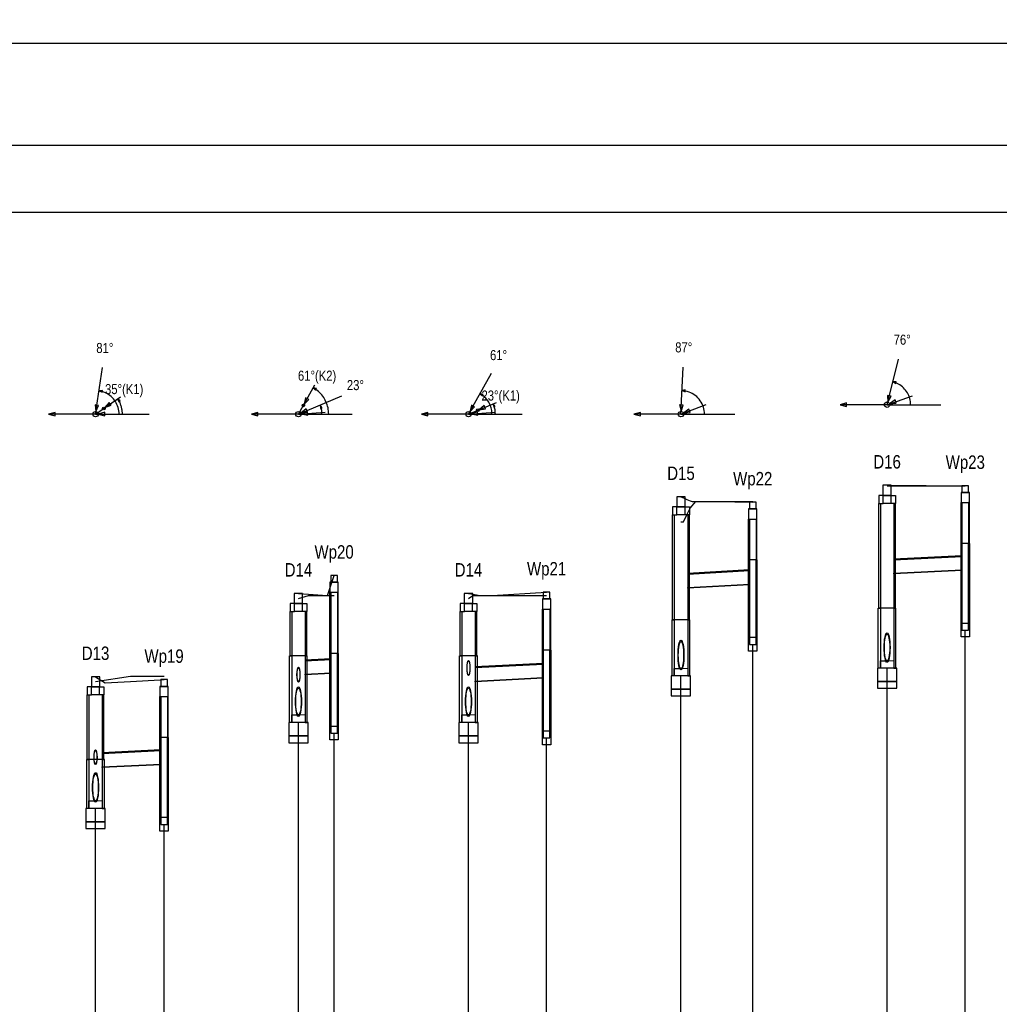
# Model space of a CAD drawing. Header units: metres. Extents: x 0 to 2625, y -705 to 306.
# Tile 31 of 34: x 2079 to 2225, y 159 to 306. Entities that reach past the tile are written whole.
import ezdxf
from ezdxf.enums import TextEntityAlignment as Align

# ---------------------------------------------------------------- set-up
doc = ezdxf.new("R2010")
doc.units = ezdxf.units.M
doc.header["$LTSCALE"] = 0.2
doc.layers.get('0').update_dxf_attribs({"color": 250, "linetype": 'CONTINUOUS'})
doc.layers.get('Defpoints').update_dxf_attribs({"linetype": 'CONTINUOUS'})
for name, color, linetype in [('Liczby', 7, 'CONTINUOUS'), ('Linie_tabeli', 7, 'CONTINUOUS'), ('Odcinki', 7, 'CONTINUOUS'), ('Opis_wl', 7, 'CONTINUOUS'), ('Osie', 7, 'CONTINUOUS'), ('Teren_istn', 3, 'CONTINUOUS'), ('Teren_proj', 2, 'CONTINUOUS'), ('warstwa_nr_0', 8, 'CONTINUOUS'), ('Wezly', 7, 'CONTINUOUS'), ('Wymiary', 7, 'CONTINUOUS')]:
    doc.layers.add(name, color=color, linetype=linetype)
doc.styles.get("Standard").update_dxf_attribs({"font": 'arial.ttf'})
doc.dimstyles.new('ISO-25', dxfattribs={"dimtxt": 2.5, "dimasz": 2.5, "dimexe": 1.25, "dimexo": 0.625, "dimtad": 1, "dimdec": 4, "dimdsep": 46, "dimtxsty": 'Standard', "dimcen": 2.5, "dimadec": 0, "dimazin": 0, "dimtfac": 1, "dimtdec": 4, "dimtmove": 0, "dimatfit": 3, "dimfxl": 1, "dimtolj": 1, "dimtzin": 0, "dimarcsym": 0})

# ---------------------------------------------------------------- blocks, each defined once
blk = doc.blocks.new('*D3')
at = {"color": 0, "lineweight": -2, "transparency": 16777216}
for p, q in [((0, 287.62), (0, 303.44)), ((2625.3, 287.62), (2625.3, 303.44)), ((2.5, 302.19), (2622.8, 302.19))]:
    blk.add_line(p, q, dxfattribs=at)
at = {"color": 0, "transparency": 16777216}
for points in [[(2.5, 302.61), (2.5, 301.77), (0, 302.19)], [(2622.8, 302.61), (2622.8, 301.77), (2625.3, 302.19)]]:
    blk.add_solid(points, dxfattribs=at)
at = {"layer": 'Defpoints', "color": 0, "transparency": 16777216}
for p in [(2625.3, 302.19), (0, 287), (2625.3, 287)]:
    blk.add_point(p, dxfattribs=at)
at = {"color": 0, "transparency": 16777216, "insert": (1312.65, 304.09), "char_height": 2.5, "attachment_point": 5}
blk.add_mtext('\\A1;2625.2962', dxfattribs=at)

msp = doc.modelspace()

# ---------------------------------------------------------------- linework, layer by layer
at = {"layer": 'Linie_tabeli'}
msp.add_lwpolyline([(30, 0), (2615.2962, 0), (2615.2962, 277), (30, 277)], close=True, dxfattribs=at)
for points in [[(2219.5518, 100), (2219.5518, 214.8578)], [(2187.9127, 100), (2187.9127, 212.7465)], [(2177.2337, 100), (2177.2337, 208.0735)], [(2207.9127, 100), (2207.9127, 209.2259)], [(2120.2992, 100), (2120.2992, 201.1195)], [(2145.6058, 100), (2145.6058, 201.1195)], [(2125.6058, 100), (2125.6058, 199.5373)], [(2157.2337, 100), (2157.2337, 198.8189)], [(2090.1004, 100), (2090.1004, 188.3278)], [(2100.2992, 100), (2100.2992, 185.9628)]]:
    msp.add_lwpolyline(points, dxfattribs=at)
at = {"layer": 'Odcinki'}
for points in [[(2208.9127, 225.3259), (2219.0518, 225.8328), (2219.0518, 225.9328), (2208.9127, 225.4259)], [(2178.2337, 223.2045), (2187.4127, 223.7185), (2187.4127, 223.8185), (2178.2337, 223.3045)], [(2208.9127, 223.3259), (2219.0518, 223.8328), (2219.0518, 223.7328), (2208.9127, 223.2259)], [(2178.2337, 221.2045), (2187.4127, 221.7185), (2187.4127, 221.6185), (2178.2337, 221.1045)], [(2121.2992, 210.294), (2125.1058, 210.509), (2125.1058, 210.609), (2121.2992, 210.394)], [(2146.6058, 209.2875), (2156.7337, 209.7939), (2156.7337, 209.8939), (2146.6058, 209.3875)], [(2121.2992, 208.294), (2125.1058, 208.509), (2125.1058, 208.409), (2121.2992, 208.194)], [(2146.6058, 207.2875), (2156.7337, 207.7939), (2156.7337, 207.6939), (2146.6058, 207.1875)], [(2091.1004, 196.5028), (2099.7992, 196.9378), (2099.7992, 197.0378), (2091.1004, 196.6028)], [(2091.1004, 194.5028), (2099.7992, 194.9378), (2099.7992, 194.8378), (2091.1004, 194.4028)]]:
    msp.add_lwpolyline(points, close=True, dxfattribs=at)
at = {"layer": 'Opis_wl'}
for centre, major_axis in [((2207.9127, 212.2759), (0, -2.2)), ((2207.9127, 212.2759), (0, -2)), ((2177.2337, 211.1485), (0, -2.2)), ((2177.2337, 211.1485), (0, -2)), ((2145.6058, 209.2375), (0, -1.1)), ((2145.6058, 209.2375), (0, -1)), ((2120.2992, 208.2375), (0, -1.1)), ((2120.2992, 208.2375), (0, -1)), ((2120.2992, 204.2375), (0, -2.2)), ((2120.2992, 204.2375), (0, -2)), ((2145.6058, 204.2375), (0, -2.2)), ((2145.6058, 204.2375), (0, -2)), ((2090.1004, 195.9528), (0, -1.1)), ((2090.1004, 195.9528), (0, -1)), ((2090.1004, 191.4528), (0, -2.2)), ((2090.1004, 191.4528), (0, -2))]:
    msp.add_ellipse(centre, major_axis=major_axis, ratio=0.2, dxfattribs=at)
at = {"layer": 'Osie'}
for p, q in [((2207.9127, 248.4116), (2215.9127, 248.4116)), ((2090.1004, 247), (2098.1004, 247)), ((2120.2992, 247), (2128.2992, 247)), ((2145.6058, 247), (2153.6058, 247)), ((2177.2337, 247), (2185.2337, 247))]:
    msp.add_line(p, q, dxfattribs=at)
at = {"layer": 'Teren_istn'}
for points in [[(2207.9127, 236.3549), (2219.5518, 236.3549)], [(2177.2337, 231), (2177.6214, 231), (2178.1264, 232), (2178.5945, 233), (2179.4499, 234), (2185.2451, 234), (2187.9127, 234)], [(2120.2992, 219.5942), (2121.7908, 220), (2125.6058, 220)], [(2145.6058, 219.5942), (2146.266, 220), (2157.2337, 220)], [(2090.1004, 207.2168), (2095.2899, 208), (2099.7393, 208), (2100.2992, 208)]]:
    msp.add_lwpolyline(points, dxfattribs=at)
at = {"layer": 'Teren_proj'}
for points in [[(2207.9127, 236.4116), (2219.5518, 236.3549)], [(2177.2337, 234.7088), (2177.6214, 234.5417), (2178.1264, 234.3239), (2178.5945, 234.1221), (2178.8777, 234), (2179.4499, 234)], [(2184.4673, 234), (2185.2451, 233.9774), (2187.9127, 233.9)], [(2120.2992, 220.3358), (2121.7908, 220.2189), (2124.5826, 220), (2124.6413, 220), (2125.6058, 223)], [(2145.6058, 220.3358), (2146.266, 220.209), (2147.3547, 220), (2149.1392, 220), (2157.2337, 220.5)], [(2090.1004, 207.9251), (2091.5339, 207), (2091.5528, 207), (2095.2899, 207.2136), (2099.7393, 207.468), (2100.2992, 207.5)]]:
    msp.add_lwpolyline(points, dxfattribs=at)
at = {"layer": 'warstwa_nr_0'}
msp.add_lwpolyline([(0, -10), (2625.2962, -10), (2625.2962, 287), (0, 287)], close=True, dxfattribs=at)
at = {"layer": 'Wezly'}
for p, q in [((2208.5127, 234.9116), (2207.3127, 234.9116)), ((2177.8337, 233.2088), (2176.6337, 233.2088)), ((2208.5127, 233.7116), (2207.3127, 233.7116)), ((2177.8337, 232.0088), (2176.6337, 232.0088)), ((2220.0518, 227.7549), (2219.0518, 227.7549)), ((2188.4127, 225.3), (2187.4127, 225.3)), ((2120.8992, 218.8358), (2119.6992, 218.8358)), ((2146.2058, 218.8358), (2145.0058, 218.8358)), ((2120.8992, 217.6358), (2119.6992, 217.6358)), ((2146.2058, 217.6358), (2145.0058, 217.6358)), ((2209.0327, 218.1116), (2206.7927, 218.1116)), ((2178.3537, 216.4088), (2176.1137, 216.4088)), ((2121.4192, 211.0358), (2119.1792, 211.0358)), ((2126.1058, 211.4), (2125.1058, 211.4)), ((2146.7258, 211.0358), (2144.4858, 211.0358)), ((2157.7337, 211.9), (2156.7337, 211.9)), ((2090.7004, 206.4251), (2089.5004, 206.4251)), ((2090.7004, 205.2251), (2089.5004, 205.2251)), ((2100.7992, 198.9), (2099.7992, 198.9)), ((2091.2204, 195.6251), (2088.9804, 195.6251))]:
    msp.add_line(p, q, dxfattribs=at)
for points in [[(2207.2887, 234.9116), (2208.5367, 234.9116), (2208.5367, 236.4116), (2207.2887, 236.4116)], [(2219.0518, 235.3549), (2220.0518, 235.3549), (2220.0518, 236.3549), (2219.0518, 236.3549)], [(2176.6097, 233.2088), (2177.8577, 233.2088), (2177.8577, 234.7088), (2176.6097, 234.7088)], [(2207.3127, 234.9116), (2206.6627, 234.9116), (2206.6627, 233.7116), (2207.3127, 233.7116)], [(2208.5127, 234.9116), (2209.1627, 234.9116), (2209.1627, 233.7116), (2208.5127, 233.7116)], [(2218.9268, 233.8549), (2220.1768, 233.8549), (2220.1768, 235.3549), (2218.9268, 235.3549)], [(2176.6337, 233.2088), (2175.9837, 233.2088), (2175.9837, 232.0088), (2176.6337, 232.0088)], [(2177.8337, 233.2088), (2178.4837, 233.2088), (2178.4837, 232.0088), (2177.8337, 232.0088)], [(2187.4127, 232.9), (2188.4127, 232.9), (2188.4127, 233.9), (2187.4127, 233.9)], [(2206.9127, 218.1116), (2206.6627, 218.1116), (2206.6627, 233.7116), (2206.9127, 233.7116)], [(2208.9127, 218.1116), (2209.1627, 218.1116), (2209.1627, 233.7116), (2208.9127, 233.7116)], [(2219.0518, 227.7549), (2218.9268, 227.7549), (2218.9268, 233.8549), (2219.0518, 233.8549)], [(2220.0518, 227.7549), (2220.1768, 227.7549), (2220.1768, 233.8549), (2220.0518, 233.8549)], [(2176.2337, 216.4088), (2175.9837, 216.4088), (2175.9837, 232.0088), (2176.2337, 232.0088)], [(2178.2337, 216.4088), (2178.4837, 216.4088), (2178.4837, 232.0088), (2178.2337, 232.0088)], [(2187.2877, 231.4), (2188.5377, 231.4), (2188.5377, 232.9), (2187.2877, 232.9)], [(2187.4127, 225.3), (2187.2877, 225.3), (2187.2877, 231.4), (2187.4127, 231.4)], [(2188.4127, 225.3), (2188.5377, 225.3), (2188.5377, 231.4), (2188.4127, 231.4)], [(2219.5518, 214.8578), (2220.0518, 214.8578), (2220.0518, 227.7549), (2220.0935, 227.7549), (2220.1768, 227.7549), (2220.1768, 213.8578), (2219.5518, 213.8578), (2219.5518, 213.8578), (2218.9268, 213.8578), (2218.9268, 227.7549), (2219.0101, 227.7549), (2219.0518, 227.7549), (2219.0518, 214.8578)], [(2187.9127, 212.7465), (2188.4127, 212.7465), (2188.4127, 225.3), (2188.4544, 225.3), (2188.5377, 225.3), (2188.5377, 211.7465), (2187.9127, 211.7465), (2187.9127, 211.7465), (2187.2877, 211.7465), (2187.2877, 225.3), (2187.3711, 225.3), (2187.4127, 225.3), (2187.4127, 212.7465)], [(2125.1058, 222), (2126.1058, 222), (2126.1058, 223), (2125.1058, 223)], [(2124.9808, 220.5), (2126.2308, 220.5), (2126.2308, 222), (2124.9808, 222)], [(2119.6752, 218.8358), (2120.9232, 218.8358), (2120.9232, 220.3358), (2119.6752, 220.3358)], [(2125.1058, 211.4), (2124.9808, 211.4), (2124.9808, 220.5), (2125.1058, 220.5)], [(2126.1058, 211.4), (2126.2308, 211.4), (2126.2308, 220.5), (2126.1058, 220.5)], [(2144.9818, 218.8358), (2146.2298, 218.8358), (2146.2298, 220.3358), (2144.9818, 220.3358)], [(2156.7337, 219.5), (2157.7337, 219.5), (2157.7337, 220.5), (2156.7337, 220.5)], [(2119.6992, 218.8358), (2119.0492, 218.8358), (2119.0492, 217.6358), (2119.6992, 217.6358)], [(2120.8992, 218.8358), (2121.5492, 218.8358), (2121.5492, 217.6358), (2120.8992, 217.6358)], [(2145.0058, 218.8358), (2144.3558, 218.8358), (2144.3558, 217.6358), (2145.0058, 217.6358)], [(2146.2058, 218.8358), (2146.8558, 218.8358), (2146.8558, 217.6358), (2146.2058, 217.6358)], [(2156.6087, 218), (2157.8587, 218), (2157.8587, 219.5), (2156.6087, 219.5)], [(2119.2992, 211.0358), (2119.0492, 211.0358), (2119.0492, 217.6358), (2119.2992, 217.6358)], [(2121.2992, 211.0358), (2121.5492, 211.0358), (2121.5492, 217.6358), (2121.2992, 217.6358)], [(2144.6058, 211.0358), (2144.3558, 211.0358), (2144.3558, 217.6358), (2144.6058, 217.6358)], [(2146.6058, 211.0358), (2146.8558, 211.0358), (2146.8558, 217.6358), (2146.6058, 217.6358)], [(2156.7337, 211.9), (2156.6087, 211.9), (2156.6087, 218), (2156.7337, 218)], [(2157.7337, 211.9), (2157.8587, 211.9), (2157.8587, 218), (2157.7337, 218)], [(2206.9127, 209.2259), (2206.5927, 209.2259), (2206.5927, 218.1116), (2206.9127, 218.1116)], [(2208.9127, 209.2259), (2209.2327, 209.2259), (2209.2327, 218.1116), (2208.9127, 218.1116)], [(2176.2337, 208.0735), (2175.9137, 208.0735), (2175.9137, 216.4088), (2176.2337, 216.4088)], [(2178.2337, 208.0735), (2178.5537, 208.0735), (2178.5537, 216.4088), (2178.2337, 216.4088)], [(2219.0518, 214.8578), (2220.0518, 214.8578), (2220.0518, 215.8578), (2219.0518, 215.8578)], [(2187.4127, 212.7465), (2188.4127, 212.7465), (2188.4127, 213.7465), (2187.4127, 213.7465)], [(2119.2992, 201.1195), (2118.9792, 201.1195), (2118.9792, 211.0358), (2119.2992, 211.0358)], [(2121.2992, 201.1195), (2121.6192, 201.1195), (2121.6192, 211.0358), (2121.2992, 211.0358)], [(2125.6058, 199.5373), (2126.1058, 199.5373), (2126.1058, 211.4), (2126.1475, 211.4), (2126.2308, 211.4), (2126.2308, 198.5373), (2125.6058, 198.5373), (2125.6058, 198.5373), (2124.9808, 198.5373), (2124.9808, 211.4), (2125.0642, 211.4), (2125.1058, 211.4), (2125.1058, 199.5373)], [(2144.6058, 201.1195), (2144.2858, 201.1195), (2144.2858, 211.0358), (2144.6058, 211.0358)], [(2146.6058, 201.1195), (2146.9258, 201.1195), (2146.9258, 211.0358), (2146.6058, 211.0358)], [(2157.2337, 198.8189), (2157.7337, 198.8189), (2157.7337, 211.9), (2157.7753, 211.9), (2157.8587, 211.9), (2157.8587, 197.8189), (2157.2337, 197.8189), (2157.2337, 197.8189), (2156.6087, 197.8189), (2156.6087, 211.9), (2156.692, 211.9), (2156.7337, 211.9), (2156.7337, 198.8189)], [(2207.9127, 209.2259), (2206.9127, 209.2259), (2206.9127, 210.2759), (2207.9127, 210.2759), (2208.9127, 210.3259), (2208.9127, 209.2259)], [(2175.7937, 206.0735), (2178.6737, 206.0735), (2178.6737, 208.0735), (2175.7937, 208.0735)], [(2177.2337, 208.0735), (2176.2337, 208.0735), (2176.2337, 209.1485), (2177.2337, 209.1485), (2178.2337, 209.2045), (2178.2337, 208.0735)], [(2206.4727, 207.2259), (2209.3527, 207.2259), (2209.3527, 209.2259), (2206.4727, 209.2259)], [(2089.4764, 206.4251), (2090.7244, 206.4251), (2090.7244, 207.9251), (2089.4764, 207.9251)], [(2099.7992, 206.5), (2100.7992, 206.5), (2100.7992, 207.5), (2099.7992, 207.5)], [(2206.4727, 206.2259), (2209.3527, 206.2259), (2209.3527, 207.2259), (2206.4727, 207.2259)], [(2089.5004, 206.4251), (2088.8504, 206.4251), (2088.8504, 205.2251), (2089.5004, 205.2251)], [(2089.1004, 195.6251), (2088.8504, 195.6251), (2088.8504, 205.2251), (2089.1004, 205.2251)], [(2090.7004, 206.4251), (2091.3504, 206.4251), (2091.3504, 205.2251), (2090.7004, 205.2251)], [(2091.1004, 195.6251), (2091.3504, 195.6251), (2091.3504, 205.2251), (2091.1004, 205.2251)], [(2099.6742, 205), (2100.9242, 205), (2100.9242, 206.5), (2099.6742, 206.5)], [(2175.7937, 205.0735), (2178.6737, 205.0735), (2178.6737, 206.0735), (2175.7937, 206.0735)], [(2099.7992, 198.9), (2099.6742, 198.9), (2099.6742, 205), (2099.7992, 205)], [(2100.7992, 198.9), (2100.9242, 198.9), (2100.9242, 205), (2100.7992, 205)], [(2120.2992, 201.1195), (2119.2992, 201.1195), (2119.2992, 202.2375), (2120.2992, 202.2375), (2121.2992, 202.294), (2121.2992, 201.1195)], [(2145.6058, 201.1195), (2144.6058, 201.1195), (2144.6058, 202.2375), (2145.6058, 202.2375), (2146.6058, 202.2875), (2146.6058, 201.1195)], [(2118.8592, 199.1195), (2121.7392, 199.1195), (2121.7392, 201.1195), (2118.8592, 201.1195)], [(2144.1658, 199.1195), (2147.0458, 199.1195), (2147.0458, 201.1195), (2144.1658, 201.1195)], [(2125.1058, 199.5373), (2126.1058, 199.5373), (2126.1058, 200.5373), (2125.1058, 200.5373)], [(2156.7337, 198.8189), (2157.7337, 198.8189), (2157.7337, 199.8189), (2156.7337, 199.8189)], [(2100.2992, 185.9628), (2100.7992, 185.9628), (2100.7992, 198.9), (2100.8409, 198.9), (2100.9242, 198.9), (2100.9242, 184.9628), (2100.2992, 184.9628), (2100.2992, 184.9628), (2099.6742, 184.9628), (2099.6742, 198.9), (2099.7575, 198.9), (2099.7992, 198.9), (2099.7992, 185.9628)], [(2118.8592, 198.1195), (2121.7392, 198.1195), (2121.7392, 199.1195), (2118.8592, 199.1195)], [(2144.1658, 198.1195), (2147.0458, 198.1195), (2147.0458, 199.1195), (2144.1658, 199.1195)], [(2089.1004, 188.3278), (2088.7804, 188.3278), (2088.7804, 195.6251), (2089.1004, 195.6251)], [(2091.1004, 188.3278), (2091.4204, 188.3278), (2091.4204, 195.6251), (2091.1004, 195.6251)], [(2090.1004, 188.3278), (2089.1004, 188.3278), (2089.1004, 189.4528), (2090.1004, 189.4528), (2091.1004, 189.5028), (2091.1004, 188.3278)], [(2088.6604, 186.3278), (2091.5404, 186.3278), (2091.5404, 188.3278), (2088.6604, 188.3278)], [(2088.6604, 185.3278), (2091.5404, 185.3278), (2091.5404, 186.3278), (2088.6604, 186.3278)], [(2099.7992, 185.9628), (2100.7992, 185.9628), (2100.7992, 186.9628), (2099.7992, 186.9628)]]:
    msp.add_lwpolyline(points, close=True, dxfattribs=at)
at = {"layer": 'Wymiary'}
for p, q in [((2207.9127, 248.4116), (2209.6177, 255.2008)), ((2090.1004, 247), (2091.1464, 253.9214)), ((2177.2337, 247), (2177.547, 253.993)), ((2145.6058, 247), (2149.0135, 253.1145)), ((2120.2992, 247), (2122.7333, 251.3675)), ((2090.1004, 247), (2093.7882, 249.5787)), ((2120.2992, 247), (2126.7485, 249.7214)), ((2207.9127, 248.4116), (2211.6856, 249.7403)), ((2145.6058, 247), (2149.7518, 248.7495)), ((2177.2337, 247), (2180.9687, 248.4317)), ((2207.9127, 248.4116), (2200.9127, 248.4116)), ((2090.1004, 247), (2083.1004, 247)), ((2090.1004, 247), (2094.0999, 247.0615)), ((2120.2992, 247), (2113.2992, 247)), ((2120.2992, 247), (2124.2897, 247.2758)), ((2145.6058, 247), (2138.6058, 247)), ((2145.6058, 247), (2149.5963, 247.2758)), ((2177.2337, 247), (2170.2337, 247))]:
    msp.add_line(p, q, dxfattribs=at)
for points in [[(2124.7992, 247), (2124.7929, 247.2389), (2124.7738, 247.4772), (2124.7422, 247.7141), (2124.698, 247.9489), (2124.6414, 248.1812), (2124.5726, 248.41), (2124.4917, 248.6349), (2124.399, 248.8552), (2124.2947, 249.0703), (2124.1791, 249.2795), (2124.0526, 249.4823), (2123.9156, 249.678), (2123.7683, 249.8663), (2123.6112, 250.0464), (2123.4448, 250.218), (2123.2695, 250.3804), (2123.0858, 250.5334), (2122.8943, 250.6763), (2122.6955, 250.8089), (2122.4899, 250.9308)], [(2211.4127, 248.4116), (2211.405, 248.6433), (2211.382, 248.8739), (2211.3438, 249.1026), (2211.2906, 249.3282), (2211.2225, 249.5497), (2211.1399, 249.7663), (2211.0432, 249.9769), (2210.9327, 250.1807), (2210.809, 250.3767), (2210.6726, 250.5641), (2210.524, 250.7421), (2210.3641, 250.9098), (2210.1933, 251.0666), (2210.0126, 251.2117), (2209.8227, 251.3446), (2209.6244, 251.4645), (2209.4185, 251.5711), (2209.2061, 251.6639), (2208.988, 251.7424), (2208.7652, 251.8062)], [(2093.6004, 247), (2093.5916, 247.2484), (2093.5651, 247.4956), (2093.5212, 247.7403), (2093.46, 247.9812), (2093.3819, 248.2172), (2093.2872, 248.4471), (2093.1765, 248.6696), (2093.0502, 248.8838), (2092.9091, 249.0884), (2092.7537, 249.2825), (2092.585, 249.4651), (2092.4038, 249.6352), (2092.2109, 249.7921), (2092.0074, 249.9348), (2091.7943, 250.0628), (2091.5726, 250.1753), (2091.3435, 250.2718), (2091.1082, 250.3518), (2090.8677, 250.4149), (2090.6234, 250.4607)], [(2094.1004, 247), (2094.0985, 247.122), (2094.093, 247.2439), (2094.0837, 247.3656), (2094.0706, 247.487), (2094.0539, 247.6079), (2094.0336, 247.7282), (2094.0095, 247.8478), (2093.9818, 247.9667), (2093.9505, 248.0847), (2093.9157, 248.2016), (2093.8772, 248.3174), (2093.8353, 248.432), (2093.7898, 248.5453), (2093.741, 248.6571), (2093.6887, 248.7674), (2093.6331, 248.8761), (2093.5743, 248.983), (2093.5122, 249.088), (2093.4469, 249.1911), (2093.3785, 249.2922)], [(2149.1058, 247), (2149.1009, 247.1858), (2149.0861, 247.3711), (2149.0615, 247.5554), (2149.0271, 247.7381), (2148.9831, 247.9187), (2148.9295, 248.0967), (2148.8666, 248.2716), (2148.7945, 248.4429), (2148.7134, 248.6102), (2148.6235, 248.7729), (2148.5251, 248.9306), (2148.4185, 249.0829), (2148.304, 249.2293), (2148.1818, 249.3694), (2148.0524, 249.5029), (2147.916, 249.6292), (2147.7732, 249.7482), (2147.6242, 249.8594), (2147.4696, 249.9625), (2147.3096, 250.0573)], [(2180.7337, 247), (2180.7235, 247.2668), (2180.693, 247.532), (2180.6424, 247.7942), (2180.5719, 248.0517), (2180.4821, 248.3031), (2180.3733, 248.5469), (2180.2462, 248.7818), (2180.1017, 249.0062), (2179.9404, 249.219), (2179.7634, 249.4188), (2179.5716, 249.6046), (2179.3663, 249.7753), (2179.1485, 249.9298), (2178.9196, 250.0672), (2178.6809, 250.1868), (2178.4338, 250.2878), (2178.1797, 250.3697), (2177.92, 250.432), (2177.6564, 250.4744), (2177.3904, 250.4965)], [(2123.7992, 247), (2123.7964, 247.1397), (2123.788, 247.2792), (2123.7741, 247.4183), (2123.7547, 247.5566), (2123.7297, 247.6941), (2123.6992, 247.8305), (2123.6634, 247.9656), (2123.6221, 248.0991), (2123.5756, 248.2309), (2123.5239, 248.3607)], [(2149.6058, 247), (2149.6026, 247.1597), (2149.5931, 247.3191), (2149.5771, 247.478), (2149.5549, 247.6362), (2149.5263, 247.7933), (2149.4916, 247.9492), (2149.4506, 248.1035), (2149.4034, 248.2561), (2149.3503, 248.4067), (2149.2911, 248.5551)]]:
    msp.add_lwpolyline(points, dxfattribs=at)
for points in [[(2122.4899, 250.9308), (2122.8487, 250.5826), (2122.9747, 250.8087)], [(2177.3904, 250.4965), (2177.8671, 250.3456), (2177.8786, 250.6042)], [(2208.7652, 251.8062), (2209.2021, 251.5631), (2209.2651, 251.8141)], [(2090.6234, 250.4607), (2091.0816, 250.2606), (2091.1203, 250.5165)], [(2093.3785, 249.2922), (2093.5492, 248.8223), (2093.7613, 248.9706)], [(2121.1268, 248.485), (2121.8231, 249.2027), (2121.3709, 249.4547)], [(2147.3096, 250.0573), (2147.6685, 249.7091), (2147.7945, 249.9352)], [(2208.0101, 248.7996), (2208.4964, 249.6734), (2207.9944, 249.7995)], [(2208.29, 248.5445), (2209.287, 248.6212), (2209.1151, 249.1095)], [(2090.1602, 247.3955), (2090.5604, 248.3119), (2090.0486, 248.3893)], [(2091.4936, 247.9742), (2092.4335, 248.3156), (2092.1369, 248.7398)], [(2120.6677, 247.1555), (2121.6583, 247.2926), (2121.4571, 247.7695)], [(2123.5239, 248.3607), (2123.5924, 247.8654), (2123.8309, 247.9661)], [(2145.8005, 247.3494), (2146.4968, 248.0671), (2146.0447, 248.3191)], [(2147.1721, 247.6609), (2148.1626, 247.798), (2147.9614, 248.2749)], [(2149.2911, 248.5551), (2149.3597, 248.0598), (2149.5981, 248.1604)], [(2177.2516, 247.3996), (2177.5534, 248.353), (2177.0363, 248.3761)], [(2177.6072, 247.1432), (2178.6018, 247.2472), (2178.4165, 247.7306)], [(2200.9127, 248.4116), (2201.8786, 248.1528), (2201.8786, 248.6705)], [(2083.1004, 247), (2084.0663, 246.7412), (2084.0663, 247.2588)], [(2090.5004, 247.0062), (2091.4701, 246.7622), (2091.4622, 247.2798)], [(2113.2992, 247), (2114.2651, 246.7412), (2114.2651, 247.2588)], [(2120.6982, 247.0276), (2121.6797, 246.836), (2121.644, 247.3524)], [(2138.6058, 247), (2139.5717, 246.7412), (2139.5717, 247.2588)], [(2146.0048, 247.0276), (2146.9863, 246.836), (2146.9506, 247.3524)], [(2170.2337, 247), (2171.1996, 246.7412), (2171.1996, 247.2588)]]:
    msp.add_lwpolyline(points, close=True, dxfattribs=at)
for centre, radius in [((2091.3297, 247.8596), 0.2), ((2121.0294, 248.3103), 0.2), ((2146.9878, 247.5832), 0.2), ((2207.9127, 248.4116), 0.4), ((2090.1004, 247), 0.4), ((2120.2992, 247), 0.4), ((2145.6058, 247), 0.4), ((2177.2337, 247), 0.4)]:
    msp.add_circle(centre, radius, dxfattribs=at)

# ---------------------------------------------------------------- texts
at = {"layer": 'Liczby', "width": 0.8}
for s, height, p in [('76%%D', 1.5, (2210.1535, 257.3346)), ('81%%D', 1.5, (2091.4751, 256.0967)), ('61%%D', 1.5, (2150.0845, 255.0363)), ('87%%D', 1.5, (2177.6455, 256.1908)), ('61%%D(K2)', 1.5, (2123.074, 251.979)), ('23%%D', 1.5, (2128.7755, 250.5767)), ('35%%D(K1)', 1.5, (2094.3619, 249.9799)), ('23%%D(K1)', 1.5, (2150.3967, 249.0216)), ('D16', 2, (2207.9127, 238.9116)), ('Wp23', 2, (2219.5518, 238.8549)), ('D15', 2, (2177.2337, 237.2088)), ('Wp22', 2, (2187.9127, 236.4)), ('Wp20', 2, (2125.6058, 225.5)), ('D14', 2, (2120.2992, 222.8358)), ('D14', 2, (2145.6058, 222.8358)), ('Wp21', 2, (2157.2337, 223)), ('D13', 2, (2090.1004, 210.4251)), ('Wp19', 2, (2100.2992, 210))]:
    msp.add_text(s, height=height, dxfattribs=at).set_placement(p, align=Align.CENTER)

# ---------------------------------------------------------------- dimensions: what is measured, and where the dimension line sits
dim = msp.add_linear_dim(base=(2625.2962, 302.18872), p1=(0, 287), p2=(2625.2962, 287), dimstyle='ISO-25')
dim.commit()
dim.dimension.update_dxf_attribs({"geometry": '*D3', "text_midpoint": (1312.6481, 304.09015)})

doc.saveas('drawing.dxf')
